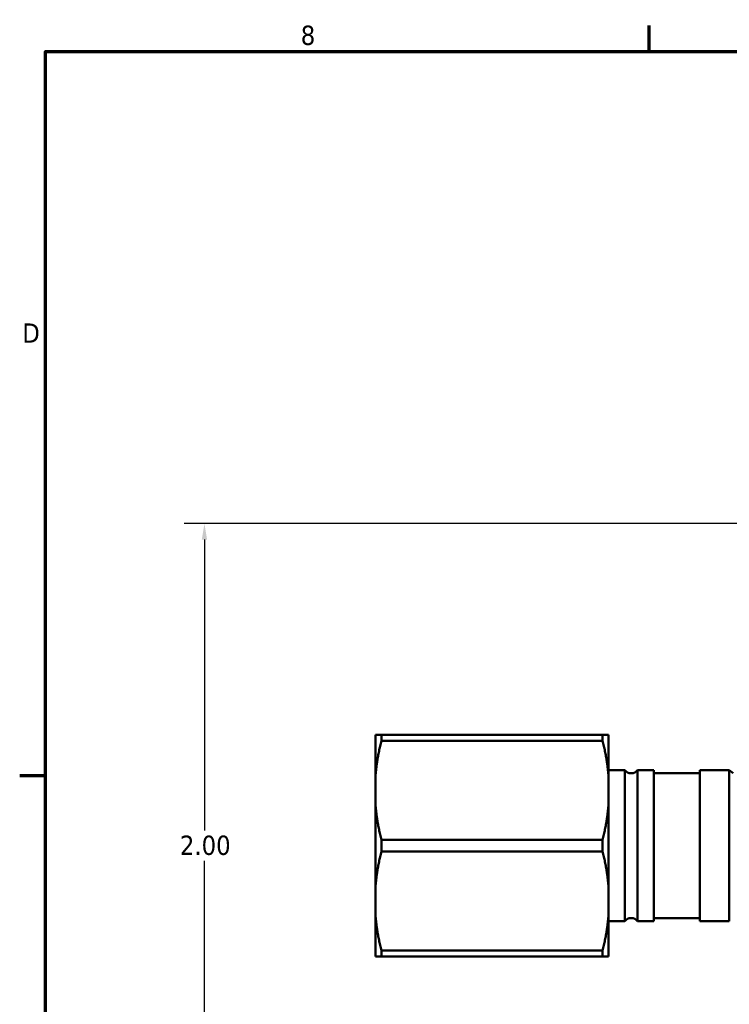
# Model space of a CAD drawing. Header units: inches. Extents: x 0.1 to 17, y 0.3 to 10.7.
# Tile 18 of 74: x 0.2 to 2.4, y 7.5 to 10.6. Entities that reach past the tile are written whole.
import ezdxf

# ---------------------------------------------------------------- set-up
doc = ezdxf.new("R2010")
doc.units = ezdxf.units.IN
doc.header["$LTSCALE"] = 0.5
doc.header["$MEASUREMENT"] = 0
for name, color, linetype, lineweight in [('Border (ANSI)', 7, 'Continuous', 70), ('Dimension (ANSI)', 7, 'Continuous', 25), ('Visible (ANSI)', 7, 'Continuous', 50)]:
    doc.layers.add(name, color=color, linetype=linetype, lineweight=lineweight)
doc.styles.add('Note Text (ANSI)', font='tahoma.ttf')
doc.dimstyles.new('Default (ANSI)', dxfattribs={"dimscale": 0.5, "dimtxt": 0.12, "dimasz": 0.098425, "dimexe": 0.125, "dimexo": 0.0625, "dimgap": 0.031496, "dimtad": 0, "dimtih": 1, "dimtoh": 1, "dimrnd": 1e-08, "dimzin": 4, "dimdsep": 46, "dimtxsty": 'Note Text (ANSI)', "dimcen": 0.09, "dimdle": 0.393701, "dimclrd": 256, "dimclre": 256, "dimclrt": 256, "dimadec": 0, "dimazin": 1, "dimtfac": 1, "dimtofl": 0, "dimtmove": 0, "dimatfit": 3, "dimfxl": 1, "dimtolj": 1, "dimtzin": 4, "dimlwd": -1, "dimlwe": -1, "dimarcsym": 0})

# ---------------------------------------------------------------- blocks, each defined once
blk = doc.blocks.new('Borders Default Border')
at = {"layer": 'Border (ANSI)'}
for p, q in [((4.25, 21), (4.25, 21.16)), ((0.5, 16.5), (0.34, 16.5))]:
    blk.add_line(p, q, dxfattribs=at)
at = {"layer": 'Border (ANSI)', "flags": 128}
blk.add_lwpolyline([(0.5, 1), (0.5, 21), (33.5, 21), (33.5, 1), (0.5, 1)], dxfattribs=at)
at = {"layer": 'Border (ANSI)', "char_height": 0.12, "attachment_point": 7, "style": 'Note Text (ANSI)'}
for s, insert in [('8', (2.0858, 21.0373)), ('D', (0.356, 19.19))]:
    blk.add_mtext(s, dxfattribs=dict(at, insert=insert))
blk = doc.blocks.new('*D7')
at = {"layer": 'Defpoints', "color": 0, "transparency": 16777216}
for p in [(4.8545, 9.0332), (0.7437, 7.0332), (4.8545, 7.0332)]:
    blk.add_point(p, dxfattribs=at)
at = {"layer": 'Dimension (ANSI)', "transparency": 16777216}
for p, q in [((4.8233, 9.0332), (0.6812, 9.0332)), ((0.7437, 8.9839), (0.7437, 8.0802)), ((0.7437, 7.0824), (0.7437, 7.9862)), ((4.8233, 7.0332), (0.6812, 7.0332))]:
    blk.add_line(p, q, dxfattribs=at)
for points in [[(0.7355, 8.9839), (0.7519, 8.9839), (0.7437, 9.0332)], [(0.7355, 7.0824), (0.7519, 7.0824), (0.7437, 7.0332)]]:
    blk.add_solid(points, dxfattribs=at)
at = {"layer": 'Dimension (ANSI)', "transparency": 16777216, "insert": (0.6675, 8.0644), "char_height": 0.06, "attachment_point": 1, "style": 'Note Text (ANSI)'}
blk.add_mtext('\\A1;2.00', dxfattribs=at)

msp = doc.modelspace()

# ---------------------------------------------------------------- linework, layer by layer
at = {"layer": 'Visible (ANSI)'}
for p, q in [((1.2932, 8.3769), (1.2746, 8.3769)), ((1.2746, 8.3769), (1.2746, 8.2456)), ((1.9803, 8.3769), (1.2932, 8.3769)), ((1.2932, 8.3769), (1.2932, 8.3589)), ((1.2932, 8.3589), (1.9803, 8.3589)), ((1.9803, 8.3769), (1.9803, 8.3589)), ((1.999, 8.3769), (1.9803, 8.3769)), ((1.999, 8.3769), (1.999, 8.2456)), ((1.999, 8.268), (2.049, 8.268)), ((2.049, 7.7983), (2.049, 8.268)), ((2.089, 7.7983), (2.089, 8.268)), ((2.089, 8.268), (2.139, 8.268)), ((2.139, 7.7983), (2.139, 8.268)), ((2.139, 8.258), (2.2825, 8.258)), ((2.2825, 7.7983), (2.2825, 8.268)), ((2.2825, 8.268), (2.3738, 8.268)), ((2.3738, 7.7983), (2.3738, 8.268)), ((2.386, 8.2578), (2.3738, 8.268)), ((1.2746, 8.2456), (1.2746, 8.1645)), ((1.999, 8.2456), (1.999, 8.1645)), ((1.2746, 8.1645), (1.2746, 7.9019)), ((1.999, 8.1645), (1.999, 7.9019)), ((1.9803, 8.0512), (1.2932, 8.0512)), ((1.2932, 8.0512), (1.2932, 8.0151)), ((1.9803, 8.0512), (1.9803, 8.0151)), ((1.2932, 8.0151), (1.9803, 8.0151)), ((1.2746, 7.9019), (1.2746, 7.8207)), ((1.999, 7.9019), (1.999, 7.8207)), ((1.2746, 7.8207), (1.2746, 7.6894)), ((1.999, 7.8207), (1.999, 7.6894)), ((1.999, 7.7983), (2.049, 7.7983)), ((2.089, 7.7983), (2.139, 7.7983)), ((2.139, 7.8083), (2.2825, 7.8083)), ((2.2825, 7.7983), (2.3738, 7.7983)), ((1.9803, 7.7075), (1.2932, 7.7075)), ((1.2932, 7.7075), (1.2932, 7.6894)), ((1.9803, 7.7075), (1.9803, 7.6894)), ((1.2746, 7.6894), (1.2932, 7.6894)), ((1.2932, 7.6894), (1.9803, 7.6894)), ((1.9803, 7.6894), (1.999, 7.6894))]:
    msp.add_line(p, q, dxfattribs=at)
for centre, start, end in [((2.069, 8.283), 216.8699, 323.1301), ((2.069, 7.7833), 36.8699, 143.1301)]:
    msp.add_arc(centre, 0.025, start, end, dxfattribs=at)
for points, weights in [([(1.2746, 8.2456), (1.2785, 8.2991), (1.2932, 8.3589)], [3.37150543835, 3.33123755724, 3.1869369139]), ([(1.9803, 8.3589), (1.9951, 8.2991), (1.999, 8.2456)], [3.1869369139, 3.33123755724, 3.37150543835]), ([(1.2932, 8.0512), (1.2785, 8.1109), (1.2746, 8.1645)], [3.1869369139, 3.33123755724, 3.37150543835]), ([(1.999, 8.1645), (1.9951, 8.1109), (1.9803, 8.0512)], [3.37150543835, 3.33123755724, 3.1869369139]), ([(1.2746, 7.9019), (1.2785, 7.9554), (1.2932, 8.0151)], [3.37150543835, 3.33123755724, 3.1869369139]), ([(1.9803, 8.0151), (1.9951, 7.9554), (1.999, 7.9019)], [3.1869369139, 3.33123755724, 3.37150543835]), ([(1.2932, 7.7075), (1.2785, 7.7672), (1.2746, 7.8207)], [3.1869369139, 3.33123755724, 3.37150543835]), ([(1.999, 7.8207), (1.9951, 7.7672), (1.9803, 7.7075)], [3.37150543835, 3.33123755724, 3.1869369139])]:
    msp.add_rational_spline(points, weights, degree=2, dxfattribs=at)

# ---------------------------------------------------------------- block references
at = {"xscale": 0.5, "yscale": 0.5, "zscale": 0.5}
msp.add_blockref('Borders Default Border', (0, 0), dxfattribs=at)

# ---------------------------------------------------------------- dimensions: what is measured, and where the dimension line sits
at = {"layer": 'Dimension (ANSI)'}
dim = msp.add_linear_dim(base=(0.7437, 7.0332), p1=(4.8545, 9.0332), p2=(4.8545, 7.0332), angle=90, dimstyle='Default (ANSI)', override={"dimgap": 0.031496, "dimdec": 2, "dimtol": 0, "dimlim": 0, "dimtp": 0, "dimtm": 0, "dimtdec": 2, "dimatfit": 1}, dxfattribs=at)
dim.commit()
dim.dimension.update_dxf_attribs({"geometry": '*D7', "text_midpoint": (0.7437, 8.0332), "dimtype": 160})

doc.saveas('drawing.dxf')
